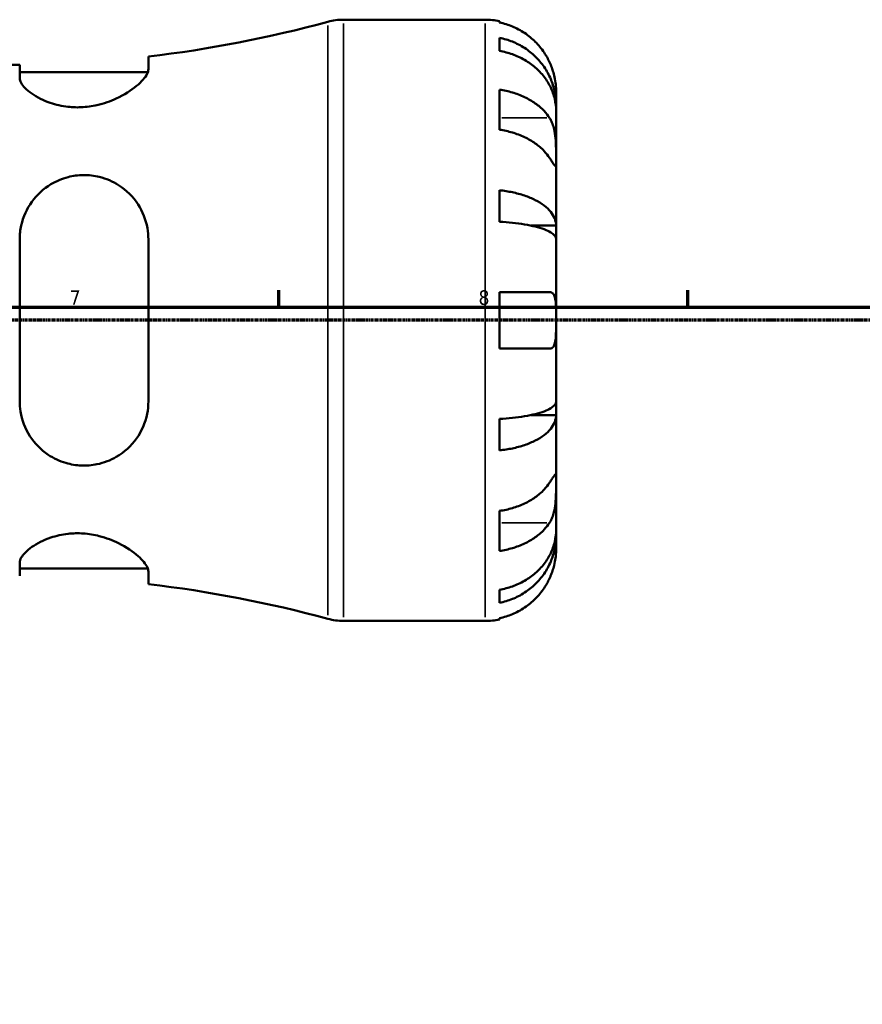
# Model space of a CAD drawing. Header units: millimetres. Extents: x 0 to 941, y 0 to 907.
# Tile 6 of 12: x 446 to 591, y 455 to 623. Entities that reach past the tile are written whole.
import ezdxf

# ---------------------------------------------------------------- set-up
doc = ezdxf.new("R2010")
doc.units = ezdxf.units.MM
doc.linetypes.add('CHAIN', pattern=[0.7087, 0.4724, -0.0591, 0.1181, -0.0591])
for name, color, linetype, lineweight in [('Border (ISO)', 7, 'Continuous', 70), ('Section Line (ISO)', 7, 'CHAIN', 70), ('Visible (ISO)', 7, 'Continuous', 50), ('Visible Narrow (ISO)', 7, 'Continuous', 35)]:
    doc.layers.add(name, color=color, linetype=linetype, lineweight=lineweight)
doc.styles.add('Note Text (ISO)', font='tahoma.ttf')

# ---------------------------------------------------------------- blocks, each defined once
blk = doc.blocks.new('Borders Default Border')
at = {"layer": 'Border (ISO)'}
for p, q in [((490.58, 574), (490.58, 576.9)), ((560.67, 574), (560.67, 576.9))]:
    blk.add_line(p, q, dxfattribs=at)
at = {"layer": 'Border (ISO)', "flags": 128}
blk.add_lwpolyline([(20, 20), (20, 574), (821, 574), (821, 20), (20, 20)], dxfattribs=at)
at = {"layer": 'Border (ISO)', "color": 232, "true_color": 0xca0064, "char_height": 2.5, "attachment_point": 7, "style": 'Note Text (ISO)'}
for s, insert in [('7', (454.77, 574.4)), ('8', (524.81, 574.34))]:
    blk.add_mtext(s, dxfattribs=dict(at, insert=insert))
blk = doc.blocks.new('2dTransSection0')
at = {"layer": 'Section Line (ISO)', "linetype": 'CHAIN'}
blk.add_line((686.22, 571.75), (259.08, 571.75), dxfattribs=at)

msp = doc.modelspace()

# ---------------------------------------------------------------- linework, layer by layer
at = {"layer": 'Visible (ISO)'}
for p, q in [((501.694, 623.247), (525.976, 623.247)), ((528.401, 623.002), (528.401, 622.772)), ((528.401, 620.141), (528.401, 617.906)), ((468.254, 614.764), (468.254, 616.941)), ((446.204, 615.535), (446.204, 613.283)), ((446.204, 614.262), (468.16, 614.262)), ((528.401, 611.256), (528.401, 604.398)), ((538.101, 608.588), (538.101, 611.122)), ((538.101, 608.588), (538.05, 608.588)), ((538.101, 607.624), (538.101, 608.588)), ((538.101, 599.589), (538.101, 607.624)), ((538.101, 587.971), (538.101, 599.589)), ((528.401, 594.028), (528.401, 588.631)), ((538.101, 587.971), (533.81, 587.971)), ((538.101, 585.643), (538.101, 587.971)), ((446.204, 585.607), (446.204, 557.887)), ((468.254, 557.887), (468.254, 585.607)), ((538.101, 571.747), (538.101, 585.643)), ((528.401, 576.597), (528.401, 566.897)), ((538.101, 557.85), (538.101, 571.747)), ((538.101, 555.522), (538.101, 557.85)), ((538.101, 555.522), (533.81, 555.522)), ((538.101, 543.904), (538.101, 555.522)), ((528.401, 554.863), (528.401, 549.466)), ((538.101, 535.87), (538.101, 543.904)), ((528.401, 539.096), (528.401, 532.237)), ((538.101, 534.906), (538.05, 534.906)), ((538.101, 534.906), (538.101, 535.87)), ((538.101, 532.372), (538.101, 534.906)), ((446.204, 530.21), (446.204, 527.959)), ((446.204, 529.232), (468.16, 529.232)), ((468.254, 526.552), (468.254, 528.73)), ((528.401, 525.588), (528.401, 523.353)), ((501.694, 520.247), (525.976, 520.247)), ((528.401, 520.722), (528.401, 520.492))]:
    msp.add_line(p, q, dxfattribs=at)
for centre, radius, start, end in [((443.887, 825.378), 209.856, 276.66797, 285.22299), ((501.694, 612.947), 10.3, 90, 105.22299), ((525.976, 611.122), 12.125, 78.46304, 90), ((443.887, 825.378), 209.856, 270, 270.63275), ((443.887, 318.116), 209.856, 74.77701, 83.33203), ((501.694, 530.547), 10.3, 254.77701, 270), ((525.976, 532.372), 12.125, 270, 281.53696)]:
    msp.add_arc(centre, radius, start, end, dxfattribs=at)
for points, knots in [([(536.97, 615.972), (536.715, 616.522), (536.405, 617.081), (535.597, 618.294), (535.071, 618.927), (534.012, 619.99), (533.382, 620.516), (532.026, 621.425), (531.299, 621.807), (529.936, 622.373), (529.178, 622.613), (528.401, 622.772)], [5.9143146, 5.9143146, 5.9143146, 5.9143146, 6.0897305, 6.0897305, 6.3151304, 6.3151304, 6.5397196, 6.5397196, 6.7643088, 6.7643088, 6.9824261, 6.9824261, 6.9824261, 6.9824261]), ([(528.401, 620.141), (529.179, 619.987), (529.938, 619.755), (531.301, 619.207), (532.028, 618.838), (533.384, 617.958), (534.014, 617.449), (535.073, 616.421), (535.599, 615.809), (536.507, 614.49), (536.888, 613.784), (537.462, 612.438), (537.708, 611.674), (538.027, 610.114), (538.101, 609.317), (538.101, 608.588)], [0.2300349, 0.2300349, 0.2300349, 0.2300349, 0.4483378, 0.4483378, 0.6728957, 0.6728957, 0.8974535, 0.8974535, 1.1226267, 1.1226267, 1.3478, 1.3478, 1.5738057, 1.5738057, 1.7998115, 1.7998115, 1.7998115, 1.7998115]), ([(538.101, 607.624), (538.101, 608.273), (538.027, 608.982), (537.708, 610.37), (537.462, 611.05), (536.888, 612.248), (536.507, 612.876), (535.599, 614.05), (535.073, 614.595), (534.014, 615.509), (533.384, 615.963), (532.028, 616.746), (531.301, 617.075), (529.938, 617.562), (529.179, 617.768), (528.401, 617.906)], [5.4054322, 5.4054322, 5.4054322, 5.4054322, 5.6314379, 5.6314379, 5.8574437, 5.8574437, 6.0826169, 6.0826169, 6.3077901, 6.3077901, 6.5323479, 6.5323479, 6.7569058, 6.7569058, 6.9752088, 6.9752088, 6.9752088, 6.9752088]), ([(538.101, 611.122), (538.101, 611.122), (538.102, 611.18), (538.097, 611.424), (538.092, 611.619), (538.047, 612.207), (537.998, 612.635), (537.834, 613.472), (537.746, 613.836), (537.551, 614.496), (537.455, 614.782), (537.237, 615.362), (537.115, 615.655), (536.978, 615.953), (536.974, 615.962), (536.97, 615.972)], [-3.37535926, -3.37535926, -3.37535926, -3.37535926, -3.24472064, -3.24472064, -3.10081281, -3.10081281, -2.91318515, -2.91318515, -2.78540812, -2.78540812, -2.69094331, -2.69094331, -2.59427293, -2.59427293, -2.59108226, -2.59108226, -2.59108226, -2.59108226]), ([(468.254, 614.764), (468.254, 614.525), (468.18, 614.258), (467.724, 613.347), (467.096, 612.627), (465.316, 611.15), (464.143, 610.387), (461.756, 609.282), (460.641, 608.883), (458.569, 608.413), (457.666, 608.287), (455.861, 608.206), (454.984, 608.248), (453.034, 608.514), (452.012, 608.784), (449.823, 609.599), (448.763, 610.202), (447.14, 611.446), (446.585, 612.088), (446.251, 612.881), (446.204, 613.088), (446.204, 613.283)], [-3.9437258, -3.9437258, -3.9437258, -3.9437258, -3.708467, -3.708467, -3.2032661, -3.2032661, -2.6846551, -2.6846551, -2.3081011, -2.3081011, -2.0319953, -2.0319953, -1.7631509, -1.7631509, -1.4145507, -1.4145507, -0.9322005, -0.9322005, -0.4399281, -0.4399281, -0.2541295, -0.2541295, -0.2541295, -0.2541295]), ([(528.401, 611.256), (529.178, 611.144), (529.936, 610.975), (531.299, 610.574), (532.026, 610.304), (533.382, 609.662), (534.012, 609.289), (535.071, 608.538), (535.597, 608.09), (536.405, 607.233), (536.715, 606.837), (536.97, 606.448)], [0.2300371, 0.2300371, 0.2300371, 0.2300371, 0.4481544, 0.4481544, 0.6727436, 0.6727436, 0.8973328, 0.8973328, 1.1227327, 1.1227327, 1.2981486, 1.2981486, 1.2981486, 1.2981486]), ([(536.97, 606.448), (537.023, 606.366), (537.075, 606.281), (537.257, 605.958), (537.376, 605.702), (537.594, 605.126), (537.689, 604.807), (537.881, 603.987), (537.956, 603.478), (538.064, 602.35), (538.085, 601.743), (538.104, 600.582), (538.101, 600.043), (538.101, 599.589)], [-0.78090098, -0.78090098, -0.78090098, -0.78090098, -0.74249641, -0.74249641, -0.64168011, -0.64168011, -0.53308797, -0.53308797, -0.37727943, -0.37727943, -0.19250343, -0.19250343, 0, 0, 0, 0]), ([(536.97, 599.589), (536.715, 599.978), (536.405, 600.374), (535.597, 601.231), (535.071, 601.679), (534.012, 602.43), (533.382, 602.803), (532.026, 603.445), (531.299, 603.715), (529.936, 604.116), (529.178, 604.285), (528.401, 604.398)], [5.9143146, 5.9143146, 5.9143146, 5.9143146, 6.0897305, 6.0897305, 6.3151304, 6.3151304, 6.5397196, 6.5397196, 6.7643088, 6.7643088, 6.9824261, 6.9824261, 6.9824261, 6.9824261]), ([(538.101, 599.589), (538.101, 599.321), (538.102, 599.085), (538.099, 598.675), (538.096, 598.506), (538.071, 598.23), (538.044, 598.157), (537.933, 598.183), (537.852, 598.273), (537.655, 598.547), (537.558, 598.691), (537.335, 599.029), (537.211, 599.219), (537.04, 599.481), (537.005, 599.535), (536.97, 599.589)], [0, 0, 0, 0, 0.11375655, 0.11375655, 0.23538098, 0.23538098, 0.39430899, 0.39430899, 0.54630686, 0.54630686, 0.65204055, 0.65204055, 0.75381821, 0.75381821, 0.77933795, 0.77933795, 0.77933795, 0.77933795]), ([(446.204, 585.607), (446.204, 585.617), (446.204, 585.627), (446.207, 586.443), (446.297, 587.24), (446.798, 589.478), (447.42, 590.854), (449.145, 593.244), (450.244, 594.27), (452.448, 595.597), (453.443, 596.019), (455.35, 596.506), (456.221, 596.621), (458.037, 596.642), (458.958, 596.534), (461.048, 596.023), (462.163, 595.537), (464.501, 594.046), (465.628, 592.918), (467.267, 590.391), (467.821, 589.012), (468.196, 586.905), (468.254, 586.259), (468.254, 585.607)], [-3.9001374, -3.9001374, -3.9001374, -3.9001374, -3.8969591, -3.8969591, -3.6422236, -3.6422236, -3.1599841, -3.1599841, -2.6855709, -2.6855709, -2.3544331, -2.3544331, -2.0894188, -2.0894188, -1.8063332, -1.8063332, -1.4222074, -1.4222074, -0.9027351, -0.9027351, -0.4212778, -0.4212778, -0.2145079, -0.2145079, -0.2145079, -0.2145079]), ([(528.401, 594.028), (529.179, 593.947), (529.938, 593.825), (531.301, 593.538), (532.028, 593.345), (533.384, 592.884), (534.014, 592.616), (535.073, 592.078), (535.599, 591.757), (536.507, 591.065), (536.888, 590.695), (537.462, 589.99), (537.708, 589.589), (538.027, 588.771), (538.101, 588.354), (538.101, 587.971)], [0.2300349, 0.2300349, 0.2300349, 0.2300349, 0.4483378, 0.4483378, 0.6728957, 0.6728957, 0.8974535, 0.8974535, 1.1226267, 1.1226267, 1.3478, 1.3478, 1.5738057, 1.5738057, 1.7998115, 1.7998115, 1.7998115, 1.7998115]), ([(538.101, 585.643), (538.101, 585.832), (538.027, 586.038), (537.708, 586.441), (537.462, 586.639), (536.888, 586.987), (536.507, 587.169), (535.599, 587.511), (535.073, 587.669), (534.014, 587.935), (533.384, 588.066), (532.028, 588.294), (531.301, 588.389), (529.938, 588.531), (529.179, 588.591), (528.401, 588.631)], [5.4054322, 5.4054322, 5.4054322, 5.4054322, 5.6314379, 5.6314379, 5.8574437, 5.8574437, 6.0826169, 6.0826169, 6.3077901, 6.3077901, 6.5323479, 6.5323479, 6.7569058, 6.7569058, 6.9752088, 6.9752088, 6.9752088, 6.9752088]), ([(528.401, 576.597), (529.178, 576.597), (529.936, 576.597), (531.299, 576.597), (532.026, 576.597), (533.382, 576.597), (534.012, 576.597), (535.071, 576.597), (535.597, 576.597), (536.405, 576.597), (536.715, 576.597), (536.97, 576.597)], [0.2300371, 0.2300371, 0.2300371, 0.2300371, 0.4481544, 0.4481544, 0.6727436, 0.6727436, 0.8973328, 0.8973328, 1.1227327, 1.1227327, 1.2981486, 1.2981486, 1.2981486, 1.2981486]), ([(536.97, 576.597), (537.04, 576.597), (537.107, 576.59), (537.288, 576.548), (537.394, 576.497), (537.595, 576.333), (537.686, 576.213), (537.878, 575.821), (537.956, 575.509), (538.064, 574.693), (538.085, 574.179), (538.104, 573.022), (538.101, 572.387), (538.101, 571.747)], [-0.77507703, -0.77507703, -0.77507703, -0.77507703, -0.72560399, -0.72560399, -0.63594265, -0.63594265, -0.53365641, -0.53365641, -0.3753162, -0.3753162, -0.19216783, -0.19216783, 0, 0, 0, 0]), ([(538.101, 571.747), (538.101, 571.311), (538.102, 570.878), (538.097, 569.996), (538.092, 569.556), (538.047, 568.627), (537.998, 568.174), (537.834, 567.57), (537.746, 567.373), (537.551, 567.117), (537.455, 567.036), (537.237, 566.926), (537.115, 566.899), (536.978, 566.897), (536.974, 566.897), (536.97, 566.897)], [-3.37535926, -3.37535926, -3.37535926, -3.37535926, -3.24472064, -3.24472064, -3.10081281, -3.10081281, -2.91318515, -2.91318515, -2.78540812, -2.78540812, -2.69094331, -2.69094331, -2.59427293, -2.59427293, -2.59108226, -2.59108226, -2.59108226, -2.59108226]), ([(536.97, 566.897), (536.715, 566.897), (536.405, 566.897), (535.597, 566.897), (535.071, 566.897), (534.012, 566.897), (533.382, 566.897), (532.026, 566.897), (531.299, 566.897), (529.936, 566.897), (529.178, 566.897), (528.401, 566.897)], [5.9143146, 5.9143146, 5.9143146, 5.9143146, 6.0897305, 6.0897305, 6.3151304, 6.3151304, 6.5397196, 6.5397196, 6.7643088, 6.7643088, 6.9824261, 6.9824261, 6.9824261, 6.9824261]), ([(468.254, 557.887), (468.254, 557.146), (468.18, 556.413), (467.724, 554.164), (467.096, 552.739), (465.316, 550.233), (464.143, 549.152), (461.756, 547.767), (460.641, 547.332), (458.569, 546.907), (457.666, 546.833), (455.861, 546.911), (454.984, 547.057), (453.034, 547.627), (452.012, 548.112), (449.823, 549.578), (448.763, 550.671), (447.14, 553.19), (446.585, 554.629), (446.251, 556.721), (446.204, 557.302), (446.204, 557.887)], [-3.9437258, -3.9437258, -3.9437258, -3.9437258, -3.708467, -3.708467, -3.2032661, -3.2032661, -2.6846551, -2.6846551, -2.3081011, -2.3081011, -2.0319953, -2.0319953, -1.7631509, -1.7631509, -1.4145507, -1.4145507, -0.9322005, -0.9322005, -0.4399281, -0.4399281, -0.2541295, -0.2541295, -0.2541295, -0.2541295]), ([(528.401, 554.863), (529.179, 554.903), (529.938, 554.963), (531.301, 555.104), (532.028, 555.2), (533.384, 555.427), (534.014, 555.559), (535.073, 555.825), (535.599, 555.983), (536.507, 556.324), (536.888, 556.507), (537.462, 556.855), (537.708, 557.052), (538.027, 557.456), (538.101, 557.662), (538.101, 557.85)], [0.2300349, 0.2300349, 0.2300349, 0.2300349, 0.4483378, 0.4483378, 0.6728957, 0.6728957, 0.8974535, 0.8974535, 1.1226267, 1.1226267, 1.3478, 1.3478, 1.5738057, 1.5738057, 1.7998115, 1.7998115, 1.7998115, 1.7998115]), ([(538.101, 555.522), (538.101, 555.14), (538.027, 554.722), (537.708, 553.904), (537.462, 553.504), (536.888, 552.799), (536.507, 552.428), (535.599, 551.737), (535.073, 551.416), (534.014, 550.877), (533.384, 550.61), (532.028, 550.149), (531.301, 549.955), (529.938, 549.668), (529.179, 549.547), (528.401, 549.466)], [5.4054322, 5.4054322, 5.4054322, 5.4054322, 5.6314379, 5.6314379, 5.8574437, 5.8574437, 6.0826169, 6.0826169, 6.3077901, 6.3077901, 6.5323479, 6.5323479, 6.7569058, 6.7569058, 6.9752088, 6.9752088, 6.9752088, 6.9752088]), ([(536.97, 543.904), (537.023, 543.987), (537.075, 544.066), (537.257, 544.345), (537.376, 544.528), (537.594, 544.857), (537.689, 544.997), (537.881, 545.254), (537.956, 545.331), (538.064, 545.318), (538.085, 545.195), (538.104, 544.717), (538.101, 544.358), (538.101, 543.904)], [-0.78090098, -0.78090098, -0.78090098, -0.78090098, -0.74249641, -0.74249641, -0.64168011, -0.64168011, -0.53308797, -0.53308797, -0.37727943, -0.37727943, -0.19250343, -0.19250343, 0, 0, 0, 0]), ([(528.401, 539.096), (529.178, 539.209), (529.936, 539.378), (531.299, 539.778), (532.026, 540.048), (533.382, 540.691), (534.012, 541.064), (535.071, 541.815), (535.597, 542.263), (536.405, 543.12), (536.715, 543.516), (536.97, 543.904)], [0.2300371, 0.2300371, 0.2300371, 0.2300371, 0.4481544, 0.4481544, 0.6727436, 0.6727436, 0.8973328, 0.8973328, 1.1227327, 1.1227327, 1.2981486, 1.2981486, 1.2981486, 1.2981486]), ([(538.101, 543.904), (538.101, 543.636), (538.102, 543.338), (538.099, 542.669), (538.096, 542.299), (538.071, 541.406), (538.044, 540.88), (537.933, 539.85), (537.852, 539.358), (537.655, 538.567), (537.558, 538.26), (537.335, 537.698), (537.211, 537.444), (537.04, 537.156), (537.005, 537.1), (536.97, 537.046)], [0, 0, 0, 0, 0.11375655, 0.11375655, 0.23538098, 0.23538098, 0.39430899, 0.39430899, 0.54630686, 0.54630686, 0.65204055, 0.65204055, 0.75381821, 0.75381821, 0.77933795, 0.77933795, 0.77933795, 0.77933795]), ([(536.97, 537.046), (536.715, 536.657), (536.405, 536.261), (535.597, 535.404), (535.071, 534.956), (534.012, 534.205), (533.382, 533.832), (532.026, 533.189), (531.299, 532.919), (529.936, 532.519), (529.178, 532.35), (528.401, 532.237)], [5.9143146, 5.9143146, 5.9143146, 5.9143146, 6.0897305, 6.0897305, 6.3151304, 6.3151304, 6.5397196, 6.5397196, 6.7643088, 6.7643088, 6.9824261, 6.9824261, 6.9824261, 6.9824261]), ([(446.204, 530.21), (446.204, 530.214), (446.204, 530.217), (446.207, 530.49), (446.297, 530.782), (446.798, 531.671), (447.42, 532.308), (449.145, 533.517), (450.244, 534.093), (452.448, 534.829), (453.443, 535.058), (455.35, 535.268), (456.221, 535.288), (458.037, 535.164), (458.958, 535.011), (461.048, 534.48), (462.163, 534.048), (464.501, 532.893), (465.628, 532.12), (467.267, 530.679), (467.821, 530.005), (468.196, 529.172), (468.254, 528.94), (468.254, 528.73)], [-3.9001374, -3.9001374, -3.9001374, -3.9001374, -3.8969591, -3.8969591, -3.6422236, -3.6422236, -3.1599841, -3.1599841, -2.6855709, -2.6855709, -2.3544331, -2.3544331, -2.0894188, -2.0894188, -1.8063332, -1.8063332, -1.4222074, -1.4222074, -0.9027351, -0.9027351, -0.4212778, -0.4212778, -0.2145079, -0.2145079, -0.2145079, -0.2145079]), ([(528.401, 525.588), (529.179, 525.725), (529.938, 525.932), (531.301, 526.419), (532.028, 526.748), (533.384, 527.531), (534.014, 527.984), (535.073, 528.899), (535.599, 529.444), (536.507, 530.617), (536.888, 531.246), (537.462, 532.444), (537.708, 533.123), (538.027, 534.512), (538.101, 535.221), (538.101, 535.87)], [0.2300349, 0.2300349, 0.2300349, 0.2300349, 0.4483378, 0.4483378, 0.6728957, 0.6728957, 0.8974535, 0.8974535, 1.1226267, 1.1226267, 1.3478, 1.3478, 1.5738057, 1.5738057, 1.7998115, 1.7998115, 1.7998115, 1.7998115]), ([(538.101, 534.906), (538.101, 534.176), (538.027, 533.38), (537.708, 531.819), (537.462, 531.056), (536.888, 529.71), (536.507, 529.004), (535.599, 527.685), (535.073, 527.072), (534.014, 526.045), (533.384, 525.535), (532.028, 524.656), (531.301, 524.286), (529.938, 523.739), (529.179, 523.507), (528.401, 523.353)], [5.4054322, 5.4054322, 5.4054322, 5.4054322, 5.6314379, 5.6314379, 5.8574437, 5.8574437, 6.0826169, 6.0826169, 6.3077901, 6.3077901, 6.5323479, 6.5323479, 6.7569058, 6.7569058, 6.9752088, 6.9752088, 6.9752088, 6.9752088]), ([(536.97, 527.522), (537.04, 527.674), (537.107, 527.827), (537.288, 528.26), (537.394, 528.54), (537.595, 529.133), (537.686, 529.443), (537.878, 530.203), (537.956, 530.628), (538.064, 531.422), (538.085, 531.762), (538.104, 532.245), (538.101, 532.372), (538.101, 532.372)], [-0.77507703, -0.77507703, -0.77507703, -0.77507703, -0.72560399, -0.72560399, -0.63594265, -0.63594265, -0.53365641, -0.53365641, -0.3753162, -0.3753162, -0.19216783, -0.19216783, 0, 0, 0, 0]), ([(528.401, 520.722), (529.178, 520.881), (529.936, 521.12), (531.299, 521.686), (532.026, 522.068), (533.382, 522.977), (534.012, 523.504), (535.071, 524.566), (535.597, 525.2), (536.405, 526.412), (536.715, 526.972), (536.97, 527.522)], [0.2300371, 0.2300371, 0.2300371, 0.2300371, 0.4481544, 0.4481544, 0.6727436, 0.6727436, 0.8973328, 0.8973328, 1.1227327, 1.1227327, 1.2981486, 1.2981486, 1.2981486, 1.2981486])]:
    msp.add_open_spline(points, degree=3, knots=knots, dxfattribs=at)
at = {"layer": 'Visible Narrow (ISO)'}
for p, q in [((501.694, 622.613), (501.694, 520.881)), ((525.976, 520.881), (525.976, 622.613)), ((498.99, 521.238), (498.99, 622.256)), ((536.541, 606.448), (528.83, 606.448)), ((536.541, 537.046), (528.83, 537.046))]:
    msp.add_line(p, q, dxfattribs=at)

# ---------------------------------------------------------------- block references
msp.add_blockref('Borders Default Border', (0, 0))
at = {"layer": 'Section Line (ISO)'}
msp.add_blockref('2dTransSection0', (0, 0), dxfattribs=at)

doc.saveas('drawing.dxf')
